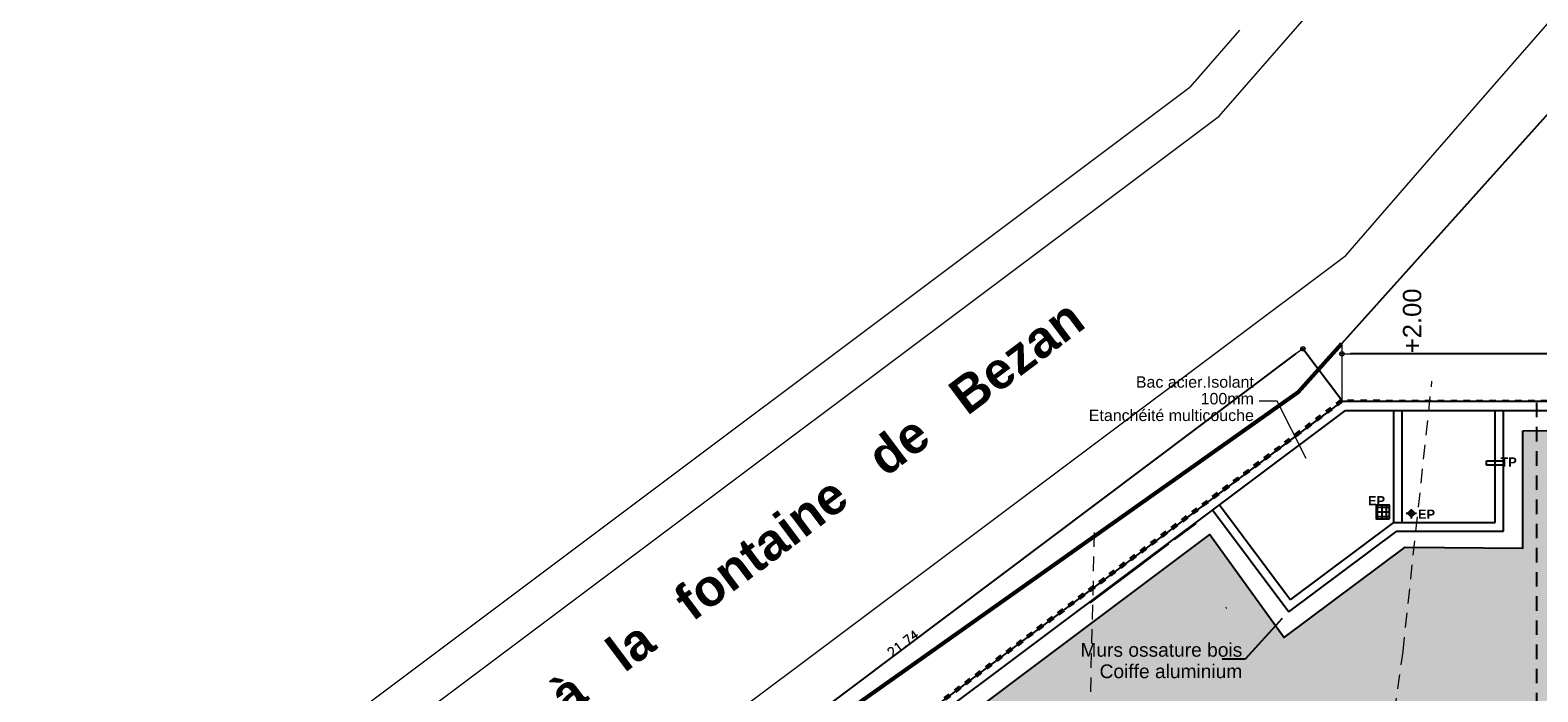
# Model space of a CAD drawing. Extents: x -155768 to 32626, y 53734 to 472609.
# Tile 12 of 33: x -125248 to -92268, y 144574 to 159054. Entities that reach past the tile are written whole.
import ezdxf

# ---------------------------------------------------------------- set-up
doc = ezdxf.new("R2010")
doc.units = 0
doc.header["$MEASUREMENT"] = 0
doc.linetypes.add('Discontinu', pattern=[529.166651, 317.499995, -211.666656])
doc.linetypes.add('Traits', pattern=[282.222223, 141.111112, -141.111112])
for name, color, linetype in [('Cadastre - Parcelle', 7, 'Continuous'), ('Cotat 1_200', 7, 'Continuous'), ('Cotes de niveaux', 7, 'Continuous'), ('Murs Périphériques', 7, 'Continuous'), ('Revetement Sols', 7, 'Continuous'), ('Texte 2D', 7, 'Continuous'), ('Toiture Terrasse', 253, 'Continuous'), ('Voirie éxistante', 7, 'Continuous')]:
    doc.layers.add(name, color=color, linetype=linetype)
doc.styles.get("Standard").update_dxf_attribs({"font": 'txt', "bigfont": 'BIGFONT.SHX'})
doc.styles.add('STYLE_GENERE_1', font='arial.ttf')
doc.styles.add('STYLE_GENERE_4', font='arialbd.ttf')
doc.dimstyles.new('STYLE_GENERE__2', dxfattribs={"dimtxt": 250, "dimasz": 190, "dimexe": 0.18, "dimexo": 0, "dimgap": 0.09, "dimtad": 1, "dimlfac": 0.001, "dimzin": 0, "dimdsep": 46, "dimtxsty": 'Standard', "dimblk": 'ARROWHEAD_7', "dimcen": 0.09, "dimclrd": 256, "dimclre": 256, "dimclrt": 256, "dimadec": 0, "dimazin": 0, "dimtfac": 1, "dimtmove": 0, "dimatfit": 3, "dimfxl": 1, "dimfxlon": 1, "dimtolj": 1, "dimtzin": 0, "dimlwe": -1, "dimarcsym": 0})
doc.dimstyles.new('STYLE_GENERE__4', dxfattribs={"dimtxt": 200, "dimasz": 190, "dimexe": 0.18, "dimexo": 0, "dimgap": 0.09, "dimtad": 1, "dimlfac": 0.001, "dimzin": 0, "dimdsep": 46, "dimtxsty": 'Standard', "dimblk": 'ARROWHEAD_7', "dimblk1": 'ARROWHEAD_7', "dimblk2": 'ARROWHEAD_7', "dimcen": 0.09, "dimclrd": 59, "dimclre": 59, "dimclrt": 59, "dimadec": 0, "dimazin": 0, "dimtfac": 1, "dimtdec": 4, "dimtmove": 0, "dimatfit": 3, "dimfxl": 1, "dimtolj": 1, "dimtzin": 0, "dimarcsym": 0})
doc.dimstyles.new('STYLE_GENERE__7', dxfattribs={"dimtxt": 0.18, "dimasz": 273.6, "dimexe": 0.18, "dimexo": 0.0625, "dimgap": 0.09, "dimtad": 0, "dimtih": 1, "dimtoh": 1, "dimdec": 4, "dimzin": 0, "dimdsep": 46, "dimcen": 0.09, "dimadec": 0, "dimazin": 0, "dimtfac": 1, "dimtdec": 4, "dimtmove": 0, "dimatfit": 3, "dimldrblk": 'ARROWHEAD_5', "dimfxl": 1, "dimtolj": 1, "dimtzin": 0, "dimarcsym": 0})

# ---------------------------------------------------------------- blocks, each defined once
blk = doc.blocks.new('ARROWHEAD_7')
at = {"color": 0, "linetype": 'Continuous', "lineweight": 0}
for p, q in [((0, 0), (-1, 0)), ((-0.25, 0), (0.25, 0)), ((0, -0.25), (0, 0.25))]:
    blk.add_line(p, q, dxfattribs=at)
blk.add_circle((0, 0), 0.25, dxfattribs=at)
blk = doc.blocks.new('*D188', base_point=(-22621, 257556))
at = {"layer": 'Cotat 1_200', "color": 59, "linetype": 'Continuous', "lineweight": -2, "transparency": 16777216}
for p, q in [((-96554, 150947), (-97408, 152083)), ((-114632, 139139), (-97560, 151969)), ((-113931, 137889), (-114784, 139025))]:
    blk.add_line(p, q, dxfattribs=at)
at = {"layer": 'Defpoints', "color": 0, "linetype": 'Continuous', "transparency": 16777216}
for p in [(-97408, 152083), (-96554, 150947), (-113931, 137889)]:
    blk.add_point(p, dxfattribs=at)
at = {"layer": 'Cotat 1_200', "color": 59, "linetype": 'Continuous', "lineweight": -2, "transparency": 16777216, "xscale": 190, "yscale": 190, "zscale": 190}
for p, rotation in [((-97408, 152083), 36.92494185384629), ((-114784, 139025), 216.9249418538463)]:
    blk.add_blockref('ARROWHEAD_7', p, dxfattribs=dict(at, rotation=rotation))
at = {"layer": 'Cotat 1_200', "color": 59, "linetype": 'Continuous', "lineweight": 20, "transparency": 16777216, "insert": (-106156, 145634), "char_height": 200, "attachment_point": 5, "rotation": 36.9249}
blk.add_mtext('\\A1;21.74', dxfattribs=at)
blk = doc.blocks.new('*D190', base_point=(-22621, 257556))
at = {"layer": 'Cotat 1_200', "transparency": 16777216}
for p, q in [((-96554, 151970), (-96554, 151972)), ((-77569, 151970), (-77569, 151972))]:
    blk.add_line(p, q, dxfattribs=at)
at = {"layer": 'Cotat 1_200', "lineweight": -2, "transparency": 16777216}
blk.add_line((-77759, 151971), (-96364, 151971), dxfattribs=at)
at = {"layer": 'Defpoints', "color": 0, "linetype": 'Continuous', "transparency": 16777216}
for p in [(-96554, 151971), (-96554, 150947), (-77569, 150933)]:
    blk.add_point(p, dxfattribs=at)
at = {"layer": 'Cotat 1_200', "linetype": 'Continuous', "lineweight": -2, "transparency": 16777216, "xscale": 190, "yscale": 190, "zscale": 190, "rotation": 180}
blk.add_blockref('ARROWHEAD_7', (-96554, 151971), dxfattribs=at)
at = {"layer": 'Cotat 1_200', "linetype": 'Continuous', "lineweight": -2, "transparency": 16777216, "xscale": 190, "yscale": 190, "zscale": 190}
blk.add_blockref('ARROWHEAD_7', (-77569, 151971), dxfattribs=at)
at = {"layer": 'Cotat 1_200', "linetype": 'Continuous', "transparency": 16777216, "insert": (-87062, 152096), "char_height": 250, "attachment_point": 5}
blk.add_mtext('\\A1;18.98', dxfattribs=at)
blk = doc.blocks.new('ARROWHEAD_5')
at = {"color": 0, "linetype": 'Continuous', "lineweight": 0}
blk.add_line((0, 0), (-1, 0), dxfattribs=at)
blk.add_solid([(-1, 0.2679), (0, 0), (-1, -0.2679), (-1, 0.2679)], dxfattribs=at)

msp = doc.modelspace()

# ---------------------------------------------------------------- hatches: boundary and pattern name
at = {"layer": 'Revetement Sols', "linetype": 'Continuous', "lineweight": 25}
h = msp.add_hatch(dxfattribs=at)
h.set_pattern_fill('GRILLE_10X10', color=5, angle=90, style=0, pattern_type=2)
h.set_pattern_definition([(90, (-376876.69, 138313.61), (-100, 6e-15), []), (180, (-376876.69, 138313.61), (-6e-15, -100), [])])
h.paths.add_polyline_path([(-95513.046, 148358.749), (-95513.046, 148660.438), (-95807.228, 148660.438), (-95807.228, 148358.749)])
at = {"layer": 'Toiture Terrasse', "true_color": 0x5c5c5c}
h = msp.add_hatch(dxfattribs=at)
h.set_pattern_fill('ANSI31', color=251, scale=10)
h.set_pattern_definition([(45, (-87820.251, 146976.8683), (-0.883883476, 0.883883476), [])])
h.paths.add_polyline_path([(-78086.627, 150381.44), (-92594.328, 150283.45), (-92594.328, 147717.964), (-95173.494, 147738.094), (-97819.112, 145762.547), (-99446.534, 148017.518), (-108320.483, 141356.573), (-104588.281, 136369.665), (-93985.963, 144281.406), (-78086.627, 144281.406)])
h.paths.add_polyline_path([(-78086.627, 143481.406), (-93720.376, 143481.406), (-104108.938, 135729.175), (-100676.77, 131143.166), (-92356.248, 137380.621), (-78086.627, 137381.372)])
h.paths.add_polyline_path([(-83877.714, 144170.395), (-83404.999, 144170.395), (-83404.999, 144582.537), (-83877.714, 144582.537)], flags=25)
h.paths.add_polyline_path([(-80238.234, 144170.395), (-79765.519, 144170.395), (-79765.519, 144582.537), (-80238.234, 144582.537)], flags=25)

# ---------------------------------------------------------------- linework, layer by layer
at = {"color": 0, "linetype": 'Continuous', "lineweight": 0}
msp.add_solid([(-97445.8, 149626.585), (-97131.105, 149274.694), (-97227.735, 149736.779), (-97445.8, 149626.585)], dxfattribs=at)
at = {"layer": 'Cadastre - Parcelle', "color": 32, "linetype": 'Continuous', "lineweight": 60, "flags": 128}
msp.add_lwpolyline([(-125675.961, 132210.741), (-119153.692, 136934.408), (-110488.441, 141948.771), (-97513.367, 151128.826), (-96559.504, 152192.959)], dxfattribs=at)
at = {"layer": 'Cotes de niveaux', "color": 96, "linetype": 'Discontinu', "lineweight": 9}
for p, q in [((-95216.84, 145458.173), (-94584.324, 151372.382)), ((-102060.929, 144042.154), (-101966.416, 148064.03)), ((-95846.182, 140974.114), (-95216.84, 145458.173))]:
    msp.add_line(p, q, dxfattribs=at)
at = {"layer": 'Murs Périphériques', "linetype": 'Continuous'}
for p, q in [((-109199.098, 141444.657), (-96543.499, 150933.073)), ((-108914.51, 141408.056), (-96476.67, 150733.3)), ((-96543.499, 150933.073), (-77569.323, 150933.069)), ((-96476.67, 150733.3), (-77762.541, 150733.3)), ((-95421.241, 148278.073), (-95421.241, 150727.917)), ((-93204.297, 148278.073), (-93204.297, 150733.3)), ((-93018.877, 148093.073), (-93018.877, 150733.3)), ((-95236.241, 148278.073), (-95236.241, 150712.881)), ((-99381.784, 148555.984), (-97713.128, 146328.407)), ((-99234.156, 148665.974), (-97677.868, 146588.401)), ((-97713.518, 146328.115), (-95355.741, 148093.073)), ((-97670.331, 146594.047), (-95421.241, 148278.073)), ((-95421.241, 148278.073), (-93204.297, 148278.073)), ((-95355.741, 148093.073), (-93018.877, 148093.073)), ((-102057.929, 146523.53), (-100340.055, 147811.547)), ((-99076.789, 146416.305), (-99091.315, 146406.72))]:
    msp.add_line(p, q, dxfattribs=at)
at = {"layer": 'Murs Périphériques', "linetype": 'Discontinu'}
msp.add_line((-92288.636, 120948.431), (-92288.636, 150940.059), dxfattribs=at)
at = {"layer": 'Revetement Sols', "color": 5, "linetype": 'Continuous', "lineweight": 25, "flags": 128}
msp.add_lwpolyline([(-95513.046, 148358.749), (-95513.046, 148660.438), (-95807.228, 148660.438), (-95807.228, 148358.749)], close=True, dxfattribs=at)
at = {"layer": 'Texte 2D', "color": 59, "linetype": 'Continuous', "lineweight": 20}
msp.add_lwpolyline([(-97336.768, 149681.682), (-97970.046, 150934.885), (-98367.201, 150934.885)], dxfattribs=at)
at = {"layer": 'Toiture Terrasse', "color": 5, "linetype": 'Continuous', "lineweight": 25}
for p, q in [((-93393.082, 149531.343), (-93393.069, 149632.367)), ((-93016.759, 149531.295), (-93393.082, 149531.343)), ((-93393.069, 149632.367), (-93016.746, 149632.319)), ((-93016.746, 149632.319), (-93016.759, 149531.295)), ((-94922.758, 148479.685), (-95150.351, 148479.685)), ((-95036.554, 148569.334), (-95036.554, 148369.912))]:
    msp.add_line(p, q, dxfattribs=at)
at = {"layer": 'Toiture Terrasse', "color": 59, "linetype": 'Continuous', "lineweight": 20}
for p, q in [((-100215.503, 147905.057), (-99741.597, 148260.363)), ((-101452.991, 146977.262), (-100340.116, 147811.629))]:
    msp.add_line(p, q, dxfattribs=at)
at = {"layer": 'Toiture Terrasse'}
msp.add_lwpolyline([(-92594.328, 150283.45), (-78086.627, 150381.44), (-78086.627, 144281.406), (-93973.122, 144281.406), (-104588.281, 136369.665), (-108320.483, 141356.573), (-99446.534, 148017.518), (-97819.112, 145762.547), (-95173.494, 147738.094), (-92594.328, 147717.964), (-92594.328, 150283.45)], dxfattribs=at)
at = {"layer": 'Toiture Terrasse', "color": 5, "linetype": 'Continuous', "lineweight": 25}
msp.add_circle((-95036.606, 148479.685), 60, dxfattribs=at)
at = {"layer": 'Voirie éxistante', "color": 59, "linetype": 'Continuous', "lineweight": 20}
for p, q in [((-99239.374, 157171.699), (-93819.604, 163395.966)), ((-94511.715, 156373.306), (-91517.501, 159811.973)), ((-98792.732, 159056.143), (-99882.436, 157804.686)), ((-153878.676, 117306.972), (-99882.436, 157804.686)), ((-153235.614, 116673.986), (-99239.374, 157171.699)), ((-96470.424, 154123.852), (-94511.715, 156373.306)), ((-117497.956, 138361.406), (-96470.424, 154123.852)), ((-96556.199, 152147.267), (-96554.179, 150947.341))]:
    msp.add_line(p, q, dxfattribs=at)
at = {"layer": 'Voirie éxistante', "linetype": 'Continuous'}
msp.add_line((-86768.352, 163116), (-96559.504, 152192.959), dxfattribs=at)
at = {"layer": 'Voirie éxistante', "color": 32, "linetype": 'Traits', "lineweight": 60, "flags": 128}
msp.add_lwpolyline([(-96554.179, 150947.341), (-113850.808, 137948.58), (-115905.425, 137965.293)], dxfattribs=at)
at = {"layer": 'Voirie éxistante', "linetype": 'Traits', "flags": 128}
msp.add_lwpolyline([(-69762.41, 150912.939), (-96584.234, 150947.341)], dxfattribs=at)

# ---------------------------------------------------------------- texts
at = {"layer": 'Texte 2D', "color": 96, "linetype": 'Continuous', "lineweight": 9, "insert": (-95016.36, 152693.573), "char_height": 400, "attachment_point": 5, "rotation": 90, "style": 'STYLE_GENERE_1'}
msp.add_mtext('{+2.00}', dxfattribs=at)
at = {"layer": 'Texte 2D', "linetype": 'Continuous', "insert": (-115990.305, 142665.706), "char_height": 799.99959, "attachment_point": 5, "rotation": 36.8702601, "style": 'STYLE_GENERE_4'}
msp.add_mtext('{Rue   de   la   Place   du   Monument   à   la   fontaine   de   Bezan}', dxfattribs=at)
at = {"layer": 'Texte 2D', "color": 59, "linetype": 'Continuous', "lineweight": 20, "attachment_point": 6, "style": 'STYLE_GENERE_1'}
for s, insert, char_height, width, line_spacing_factor in [('Bac acier.Isolant\\P\\P 100mm\\P\\PEtanchéité multicouche', (-98479.371, 150988.248), 250, 3631.26905, 0.43771), ('{\\C255;\\c16777215;Murs ossature bois\\P\\PCoiffe aluminium}', (-98733.561, 145256.408), 300, 3826.17611, 0.468892)]:
    msp.add_mtext(s, dxfattribs=dict(at, insert=insert, char_height=char_height, width=width, line_spacing_factor=line_spacing_factor))
at = {"layer": 'Toiture Terrasse', "color": 5, "linetype": 'Continuous', "lineweight": 25, "char_height": 200, "attachment_point": 5, "style": 'STYLE_GENERE_4'}
for s, insert in [('{TP}', (-92906.865, 149604.433)), ('{EP}', (-95796.897, 148758.636)), ('{EP}', (-94703.316, 148462.595))]:
    msp.add_mtext(s, dxfattribs=dict(at, insert=insert))

# ---------------------------------------------------------------- dimensions: what is measured, and where the dimension line sits
at = {"layer": 'Cotat 1_200', "color": 59, "linetype": 'Continuous', "lineweight": 20}
dim = msp.add_linear_dim(base=(-97407.777, 152083.197), p1=(-113930.538, 137888.658), p2=(-96554.179, 150947.341), angle=36.9249419, dimstyle='STYLE_GENERE__4', dxfattribs=at)
dim.commit()
dim.dimension.update_dxf_attribs({"geometry": '*D188', "text_midpoint": (-106156.162, 145633.969)})
at = {"layer": 'Cotat 1_200', "linetype": 'Continuous'}
dim = msp.add_linear_dim(base=(-96554.179, 151971.325), p1=(-77569.323, 150933.069), p2=(-96554.179, 150947.341), angle=180, dimstyle='STYLE_GENERE__2', dxfattribs=at)
dim.commit()
dim.dimension.update_dxf_attribs({"geometry": '*D190', "text_midpoint": (-87061.751, 152096.415)})

# ---------------------------------------------------------------- leaders
at = {"layer": 'Texte 2D', "linetype": 'Continuous', "lineweight": 20}
msp.add_leader([(-97859.554, 146177.256), (-98669.858, 145291.013), (-99176.825, 145289.01)], dimstyle='STYLE_GENERE__7', dxfattribs=at)

doc.saveas('drawing.dxf')
